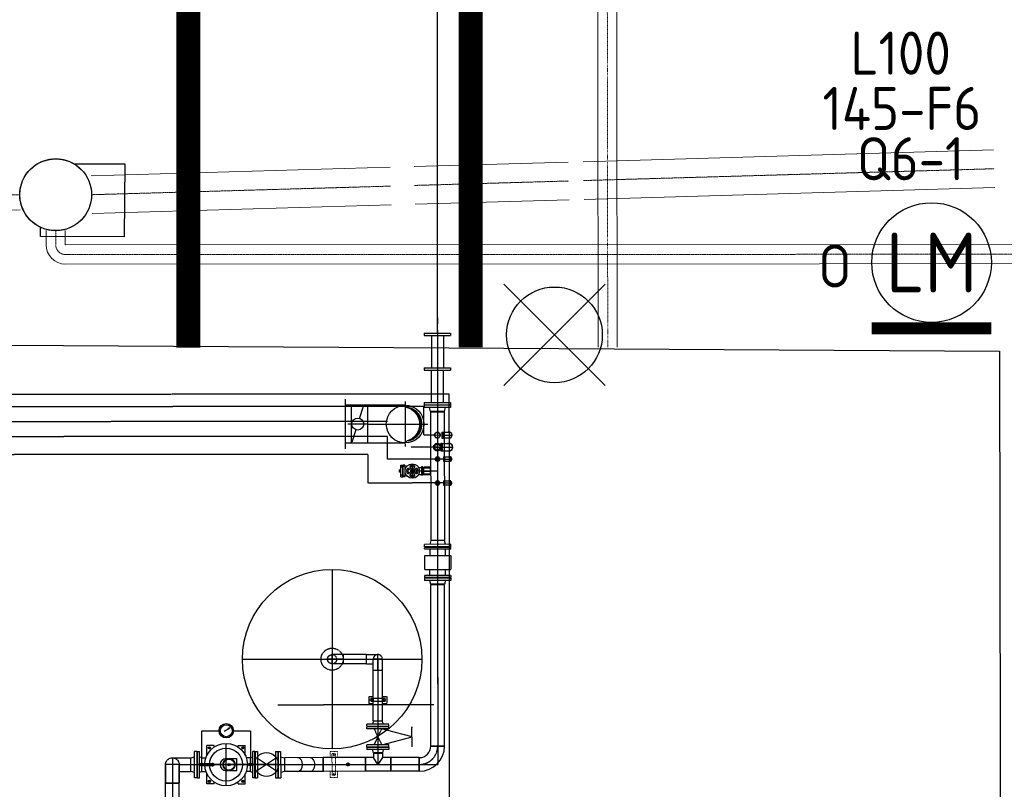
# Model space of a CAD drawing. Header units: metres. Extents: x -270273 to 328371, y -146885 to 591473.
# Tile 40 of 256: x -82815 to -74585, y -23056 to -16625. Entities that reach past the tile are written whole.
import ezdxf
from ezdxf.enums import TextEntityAlignment as Align
from ezdxf.lldxf.tags import DXFTag

# ---------------------------------------------------------------- set-up
doc = ezdxf.new("R2010")
doc.units = ezdxf.units.M
for name, pattern in [('AM_ISO08W050', [18, 12, -1.5, 3, -1.5]), ('CENTER', [2, 1.25, -0.25, 0.25, -0.25]), ('CENTER2', [1.125, 0.75, -0.125, 0.125, -0.125]), ('DASHED', [19.05, 12.7, -6.35]), ('HIDDEN', [0.375, 0.25, -0.125]), ('RI-AWZI_SLIBLEIDING', [11, 5, -3, 0, -3]), ('RI-AWZI_TERREINRIOLERING', [19.8, 6, -1.8, 2.4, -1.8, 1.8, -1.8, 2.4, -1.8])]:
    doc.linetypes.add(name, pattern=pattern)
doc.layers.get('0').update_dxf_attribs({"color": 151})
for name, color, linetype in [('0b', 6, 'Continuous'), ('0H', 6, 'CENTER'), ('0Hid', 6, 'HIDDEN'), ('0Hu1', 6, 'Continuous'), ('0Hu2', 6, 'Continuous'), ('0t', 6, 'Continuous'), ('11', 6, 'CENTER'), ('B-ME-IE-VERLICHTING-G', 253, 'Continuous'), ('B-ME-RI-PUT-G', 253, 'Continuous'), ('B-XX-OG-BEBOUWING-G', 1, 'Continuous'), ('B-XX-RI-AWZI_BEDRIJFSWATER-G_HDSR', 150, 'HDSR_Bedrijfswater'), ('WL5771--_T_KANAAL-H', 6, 'Continuous'), ('WL5772--_R_KANAAL-C', 6, 'Continuous'), ('WL5772--_R_KANAAL-H', 6, 'Continuous'), ('WL5773--_HARTLIJN', 6, 'CENTER2'), ('ZU_B_A_EB00---hSTAAL~-_-----', 1, 'Continuous')]:
    doc.layers.add(name, color=color, linetype=linetype)
for name, color, linetype, lineweight in [('AM_7', 6, 'AM_ISO08W050', 25), ('B-XX-RI-AWZI_SLIBLEIDING-G', 40, 'RI-AWZI_SLIBLEIDING', 18), ('B-XX-RI-AWZI_TERREINRIOLERING-G', 211, 'RI-AWZI_TERREINRIOLERING', 18)]:
    doc.layers.add(name, color=color, linetype=linetype, lineweight=lineweight)
doc.layers.add('B-XX-KL-ELEKTRA-G_HDSR', color=190, linetype='HDSR_Elektra', transparency=0.5)
doc.styles.add('BURO-018', font='Isocp.shx', dxfattribs={"height": 360})
doc.styles.add('BURO-025', font='Isocp.shx', dxfattribs={"height": 500})
doc.styles.add('NORATT', font='isocp.shx')
doc.styles.get("Standard").update_dxf_attribs({"font": 'iv-font.shx'})
tags = doc.linetypes.add('HDSR_Bedrijfswater', pattern='A,25,-2,["BW",Standard,S=1.5,R=0,X=0,Y=-0.75],-5', length=32).pattern_tags.tags
tags[6] = DXFTag(74, 10)
tags = doc.linetypes.add('HDSR_Elektra', pattern='A,25,-2,["E",Standard,S=1.5,R=0,X=0,Y=-0.75],-4', length=31).pattern_tags.tags
tags[6] = DXFTag(74, 10)

# ---------------------------------------------------------------- blocks, each defined once
blk = doc.blocks.new('sok-DN15ba')
at = {"color": 0, "linetype": 'ByBlock'}
for p, q in [((12.5, 0), (-12.5, 0)), ((0, -12.5), (0, 12.5))]:
    blk.add_line(p, q, dxfattribs=at)
for radius in [12.5, 7.5]:
    blk.add_circle((0, 0), radius)
blk.add_arc((0, 0), 8.5, 180, 90)
blk = doc.blocks.new('B100ba')
for p, q in [((0, 57.1), (-152.5, 57.1)), ((-152.5, -57.2), (-152.5, 57.1)), ((0, -57.2), (-152.5, -57.2))]:
    blk.add_line(p, q)
at = {"color": 0, "linetype": 'ByBlock'}
for p, q in [((57.1, 0), (-152.5, 0)), ((0, 57.1), (0, -57.2))]:
    blk.add_line(p, q, dxfattribs=at)
blk.add_arc((0, 0), 57.2, 270, 90)
blk = doc.blocks.new('Vof100')
for p, q in [((-57.15, 0), (57.15, 0)), ((57.15, 0), (65.5, -32)), ((-110, -32), (110, -32)), ((-110, -52), (-110, -32)), ((-110, -52), (110, -52)), ((-65.5, -32), (-57.15, 0)), ((110, -52), (110, -32))]:
    blk.add_line(p, q)
blk = doc.blocks.new('A$C4A6D4BC0')
at = {"layer": '0Hu1'}
for p, q in [((-110, 0), (110, 0)), ((-110, 0), (-110, -17)), ((110, 0), (110, -17)), ((-160, -80), (-76.9, -80)), ((-160, -140), (-160, -80)), ((-110, -17), (110, -17)), ((-57.1, -37), (-65.5, -17)), ((-57.1, -37), (57.2, -37)), ((-57.1, -37), (-57.1, -72)), ((-6.5, -55), (-6.5, -125.5)), ((6.5, -55), (-6.5, -55)), ((6.5, -125.5), (6.5, -55)), ((57.2, -37), (65.5, -17)), ((57.2, -37), (57.2, -49)), ((57.2, -37), (57.2, -72)), ((76.9, -80), (160, -80)), ((160, -140), (160, -80)), ((-160, -140), (-146.7, -140)), ((-6.5, -125.5), (-13, -125.5)), ((-13, -125.5), (0, -141.8)), ((0, -141.8), (13, -125.5)), ((13, -125.5), (6.5, -125.5)), ((146.7, -140), (160, -140)), ((-50, -240), (-50, -259.2)), ((50, -240), (50, -259.2)), ((50, -240), (50, -240)), ((-50, -269.3), (-50, -328.5)), ((-50, -328.5), (50, -328.5)), ((50, -269.3), (50, -328.5)), ((-160, -340), (-146.7, -340)), ((-160, -340), (-160, -400)), ((-160, -400), (-76.9, -400)), ((-57.1, -443), (-57.1, -408)), ((57.2, -443), (57.2, -408)), ((76.9, -400), (160, -400)), ((146.7, -340), (160, -340)), ((160, -340), (160, -400)), ((-110, -463), (110, -463)), ((-110, -480), (-110, -463)), ((-110, -480), (110, -480)), ((-57.1, -443), (-65.5, -463)), ((-57.1, -443), (57.2, -443)), ((57.2, -443), (65.5, -463)), ((110, -480), (110, -463))]:
    blk.add_line(p, q, dxfattribs=at)
for centre, radius in [((0, -240), 177.5), ((-140, -100), 9), ((0, -240), 137.5), ((140, -100), 9), ((0, -264.2), 50.3), ((0, -264.2), 46.3), ((0, -264.2), 10), ((-140, -380), 9), ((140, -380), 9)]:
    blk.add_circle(centre, radius, dxfattribs=at)
blk.add_arc((0, -240), 50, 0, 180, dxfattribs=at)
at = {"layer": '11'}
for p, q in [((0, -480), (0, 0)), ((-149, -100), (-131, -100)), ((-140, -109), (-140, -91)), ((131, -100), (149, -100)), ((140, -109), (140, -91)), ((-177.5, -240), (177.5, -240)), ((-149, -380), (-131, -380)), ((-140, -389), (-140, -371)), ((131, -380), (149, -380)), ((140, -389), (140, -371))]:
    blk.add_line(p, q, dxfattribs=at)
blk = doc.blocks.new('LD100ba')
for p, q in [((0, -110), (0, 110)), ((20, 110), (0, 110)), ((20, -110), (20, 110)), ((170, -110), (170, 110)), ((190, 110), (170, 110)), ((190, -110), (190, 110)), ((20, -50), (170, 50)), ((20, 50), (170, -50)), ((20, -110), (0, -110)), ((190, -110), (170, -110))]:
    blk.add_line(p, q)
at = {"color": 0, "linetype": 'ByBlock'}
blk.add_line((0, 0), (190, 0), dxfattribs=at)
blk.add_circle((95, 0), 100)
blk = doc.blocks.new('B100')
for p, q in [((-57.2, 0), (57.2, 0)), ((152.5, -95.3), (152.5, -209.6))]:
    blk.add_line(p, q)
for radius in [209.7, 95.4]:
    blk.add_arc((152.5, 0), radius, 180, 269.99999)
at = {"color": 0, "linetype": 'ByBlock'}
blk.add_arc((152.5, 0), 152.5, 180, 269.99999, dxfattribs=at)
blk = doc.blocks.new('M100600')
for p, q in [((-150, 110), (-150, -110)), ((-131, 110), (-150, 110)), ((-131, 110), (-131, -110)), ((140.5, 110), (140.5, -110)), ((159.5, 110), (140.5, 110)), ((159.5, 110), (159.5, -110)), ((431, 110), (431, -110)), ((450, 110), (431, 110)), ((450, 110), (450, -110)), ((-131, 50), (140.5, 50)), ((431, 50), (159.5, 50)), ((-131, -50), (140.5, -50)), ((431, -50), (159.5, -50)), ((-131, -110), (-150, -110)), ((159.5, -110), (140.5, -110)), ((450, -110), (431, -110))]:
    blk.add_line(p, q)
blk = doc.blocks.new('Vlf150')
for p, q in [((-142.5, 0), (142.5, 0)), ((-142.5, -20), (-142.5, 0)), ((142.5, -20), (142.5, 0)), ((-142.5, -20), (142.5, -20))]:
    blk.add_line(p, q)
blk = doc.blocks.new('sok-DN25ba')
at = {"color": 0, "linetype": 'ByBlock'}
for p, q in [((19, 0), (-19, 0)), ((0, -19), (0, 19))]:
    blk.add_line(p, q, dxfattribs=at)
for radius in [19, 12.5]:
    blk.add_circle((0, 0), radius)
blk.add_arc((0, 0), 13.5, 180, 90)
blk = doc.blocks.new('sok-DN50va')
for p, q in [((-32.75, 0), (32.75, 0)), ((-32.75, 0), (-32.75, -56)), ((-32.75, -56), (32.75, -56)), ((32.75, 0), (32.75, -56))]:
    blk.add_line(p, q)
at = {"color": 0, "linetype": 'ByBlock'}
blk.add_line((0, -56), (0, 0), dxfattribs=at)
at = {"color": 0, "linetype": 'HIDDEN'}
for p, q in [((-26, 0), (-26, -56)), ((-25, 0), (-25, -56)), ((25, 0), (25, -56)), ((26, 0), (26, -56))]:
    blk.add_line(p, q, dxfattribs=at)
blk = doc.blocks.new('Afsluitdop_DN50')
for p, q in [((-49, -16.5), (-49, 0)), ((-49, 0), (49, 0)), ((-45.6, 0), (-45.6, 9.2)), ((-38, 9.2), (-45.6, 9.2)), ((-38, 5), (-40.5, 5)), ((-40.5, 5), (-40.5, 0)), ((-38, 9.2), (-38, 5)), ((38, 9.2), (45.6, 9.2)), ((38, 9.2), (38, 5)), ((38, 5), (40.5, 5)), ((40.5, 5), (40.5, 0)), ((45.6, 0), (45.6, 9.2)), ((49, -16.5), (49, 0)), ((-49, -16.5), (49, -16.5)), ((-10, -21.5), (10, -21.5)), ((-10, -21.5), (-10, -26.5)), ((-10, -26.5), (10, -26.5)), ((-5, -16.5), (-5, -21.5)), ((5, -16.5), (5, -21.5)), ((10, -21.5), (10, -26.5))]:
    blk.add_line(p, q)
blk = doc.blocks.new('A$C7C78758B')
at = {"layer": '0H'}
for p, q in [((0, -750), (0, 750)), ((-750, 0), (750, 0))]:
    blk.add_line(p, q, dxfattribs=at)
at = {"layer": '0Hid'}
for radius in [92.5, 38]:
    blk.add_circle((0, 0), radius, dxfattribs=at)
at = {"layer": '0Hu2'}
blk.add_circle((0, 0), 750, dxfattribs=at)
blk = doc.blocks.new('Vof65')
for p, q in [((-45, -27), (-38.05, 0)), ((-38.05, 0), (38.05, 0)), ((38.05, 0), (45, -27)), ((-92.5, -27), (92.5, -27)), ((-92.5, -45), (-92.5, -27)), ((-92.5, -45), (92.5, -45)), ((92.5, -45), (92.5, -27))]:
    blk.add_line(p, q)
blk = doc.blocks.new('B65ba')
for p, q in [((-95, 38), (0, 38)), ((-95, -38.1), (-95, 38)), ((-95, -38.1), (0, -38.1))]:
    blk.add_line(p, q)
at = {"color": 0, "linetype": 'ByBlock'}
for p, q in [((-95, 0), (38, 0)), ((0, -38.1), (0, 38))]:
    blk.add_line(p, q, dxfattribs=at)
blk.add_arc((0, 0), 38.1, 270, 90)
blk = doc.blocks.new('sok-DN40ba')
at = {"color": 0, "linetype": 'ByBlock'}
for p, q in [((-26.2, 0), (26.8, 0)), ((0, 26.5), (0, -26.5))]:
    blk.add_line(p, q, dxfattribs=at)
for radius in [26.5, 20]:
    blk.add_circle((0.3, 0), radius)
blk.add_arc((0.3, 0), 21, 180, 90)
blk = doc.blocks.new('knie90-DN25ba')
for p, q in [((-52.6, 18.2), (-52.6, -18.2)), ((-52.6, 18.2), (-43.2, 18.2)), ((-43.2, 18.2), (-43.2, -18.2)), ((-43.2, 16.9), (0, 16.9)), ((-52.6, -18.2), (-43.2, -18.2)), ((-43.2, -16.9), (0, -16.9))]:
    blk.add_line(p, q)
at = {"color": 0, "linetype": 'ByBlock'}
for p, q in [((-52.6, 0), (18.2, 0)), ((0, 18.2), (0, -18.2))]:
    blk.add_line(p, q, dxfattribs=at)
for radius, start, end in [(18.2, 247.80839, 112.19161), (16.9, 270, 90)]:
    blk.add_arc((0, 0), radius, start, end)
blk = doc.blocks.new('*X263')
at = {"color": 0}
for p, q in [((-0.36, 0.203), (-0.36, 0.273)), ((-0.35, 0.215), (-0.35, 0.286)), ((-0.34, 0.226), (-0.34, 0.298)), ((-0.33, 0.237), (-0.33, 0.309)), ((-0.32, 0.247), (-0.32, 0.319)), ((-0.31, 0.256), (-0.31, 0.329)), ((-0.3, 0.265), (-0.3, 0.338)), ((-0.29, 0.273), (-0.29, 0.347)), ((-0.28, 0.281), (-0.28, 0.355)), ((-0.27, 0.289), (-0.27, 0.363)), ((-0.26, 0.296), (-0.26, 0.37)), ((-0.25, 0.302), (-0.25, 0.377)), ((-0.24, 0.309), (-0.24, 0.383)), ((-0.23, 0.315), (-0.23, 0.389)), ((-0.22, 0.32), (-0.22, 0.395)), ((-0.21, 0.326), (-0.21, 0.4)), ((-0.2, 0.331), (-0.2, 0.405)), ((-0.19, 0.335), (-0.19, 0.41)), ((-0.18, 0.34), (-0.18, 0.415)), ((-0.17, 0.344), (-0.17, 0.419)), ((-0.16, 0.348), (-0.16, 0.423)), ((-0.15, 0.351), (-0.15, 0.426)), ((-0.14, 0.355), (-0.14, 0.43)), ((-0.13, 0.358), (-0.13, 0.433)), ((-0.12, 0.36), (-0.12, 0.436)), ((-0.11, 0.363), (-0.11, 0.439)), ((-0.1, 0.365), (-0.1, 0.441)), ((-0.09, 0.367), (-0.09, 0.443)), ((-0.08, 0.369), (-0.08, 0.445)), ((-0.07, 0.371), (-0.07, 0.447)), ((-0.06, 0.372), (-0.06, 0.448)), ((-0.05, 0.374), (-0.05, 0.449)), ((-0.04, 0.375), (-0.04, 0.45)), ((-0.03, 0.375), (-0.03, 0.451)), ((-0.02, 0.376), (-0.02, 0.452)), ((-0.01, 0.376), (-0.01, 0.452)), ((0, 0.376), (0, 0.452)), ((0.01, 0.376), (0.01, 0.452)), ((0.02, 0.376), (0.02, 0.452)), ((0.03, 0.375), (0.03, 0.451)), ((0.04, 0.375), (0.04, 0.45)), ((0.05, 0.374), (0.05, 0.449)), ((0.06, 0.372), (0.06, 0.448)), ((0.07, 0.371), (0.07, 0.447)), ((0.08, 0.369), (0.08, 0.445)), ((0.09, 0.367), (0.09, 0.443)), ((0.1, 0.365), (0.1, 0.441)), ((0.11, 0.363), (0.11, 0.439)), ((0.12, 0.36), (0.12, 0.436)), ((0.13, 0.358), (0.13, 0.433)), ((0.14, 0.355), (0.14, 0.43)), ((0.15, 0.351), (0.15, 0.426)), ((0.16, 0.348), (0.16, 0.423)), ((0.17, 0.344), (0.17, 0.419)), ((0.18, 0.34), (0.18, 0.415)), ((0.19, 0.335), (0.19, 0.41)), ((0.2, 0.331), (0.2, 0.405)), ((0.21, 0.326), (0.21, 0.4)), ((0.22, 0.32), (0.22, 0.395)), ((0.23, 0.315), (0.23, 0.389)), ((0.24, 0.309), (0.24, 0.383)), ((0.25, 0.302), (0.25, 0.377)), ((0.26, 0.296), (0.26, 0.37)), ((0.27, 0.289), (0.27, 0.363)), ((0.28, 0.281), (0.28, 0.355)), ((0.29, 0.273), (0.29, 0.347)), ((0.3, 0.265), (0.3, 0.338)), ((0.31, 0.256), (0.31, 0.329)), ((0.32, 0.247), (0.32, 0.319)), ((0.33, 0.237), (0.33, 0.309)), ((0.34, 0.226), (0.34, 0.298)), ((0.35, 0.215), (0.35, 0.286)), ((0.36, 0.203), (0.36, 0.273)), ((-0.45, 0.011), (-0.45, 0.044)), ((-0.44, 0.05), (-0.44, 0.104)), ((-0.43, 0.079), (-0.43, 0.14)), ((-0.42, 0.104), (-0.42, 0.167)), ((-0.41, 0.125), (-0.41, 0.191)), ((-0.4, 0.143), (-0.4, 0.211)), ((-0.39, 0.16), (-0.39, 0.229)), ((-0.38, 0.175), (-0.38, 0.245)), ((-0.37, 0.189), (-0.37, 0.26)), ((0.37, 0.189), (0.37, 0.26)), ((0.38, 0.175), (0.38, 0.245)), ((0.39, 0.16), (0.39, 0.229)), ((0.4, 0.143), (0.4, 0.211)), ((0.41, 0.125), (0.41, 0.191)), ((0.42, 0.104), (0.42, 0.167)), ((0.43, 0.079), (0.43, 0.14)), ((0.44, 0.05), (0.44, 0.104)), ((0.45, 0.011), (0.45, 0.044))]:
    blk.add_line(p, q, dxfattribs=at)
blk = doc.blocks.new('karods')
blk.add_circle((0, 0), 0.5)
at = {"layer": 'WL5773--_HARTLIJN'}
for p, q in [((0, -0.6), (0, 0.6)), ((-0.6, 0), (0.6, 0))]:
    blk.add_line(p, q, dxfattribs=at)
at = {"layer": 'WL5771--_T_KANAAL-H', "color": 1}
blk.add_blockref('*X263', (0, 0), dxfattribs=at)
blk = doc.blocks.new('OBO31500090SH')
blk.add_lwpolyline([(-157.5, 0), (-157.5, -315), (157.5, -315), (157.5, 0)])
at = {"layer": 'WL5773--_HARTLIJN'}
for p, q in [((0, -315), (0, 157.5)), ((-157.5, 0), (157.5, 0))]:
    blk.add_line(p, q, dxfattribs=at)
at = {"xscale": 315, "yscale": 315, "zscale": 315}
blk.add_blockref('karods', (0, 0), dxfattribs=at)
blk = doc.blocks.new('karo')
for p, q in [((1, 0.5), (0, 0.5)), ((0, -0.5), (1, -0.5))]:
    blk.add_line(p, q)
at = {"layer": 'WL5773--_HARTLIJN'}
blk.add_line((0, 0), (1, 0), dxfattribs=at)
blk = doc.blocks.new('orn_a_k315-315-50')
for points in [[(-207.5, 50), (207.5, 50)], [(-157.5, 50), (-157.5, 0), (157.5, 0), (157.5, 50)]]:
    blk.add_lwpolyline(points)
at = {"color": 2, "style": 'NORATT'}
for tag, p, flags in [('ROS_TYPE', (239.2, 134.2), 8), ('ROS_M3H', (239.2, 124.2), 8), ('ROS_M3H_G', (239.2, 114.2), 8), ('ROS_ZIJDE', (239.2, 104.2), 9), ('ROS_STAT', (239.2, 94.2), 9)]:
    blk.add_attdef(tag, p, '', height=6.25, dxfattribs=dict(at, flags=flags))
blk = doc.blocks.new('ORK31500000')
at = {"layer": 'WL5772--_R_KANAAL-H'}
for p, q in [((48.3, 12.9), (152.1, 40.8)), ((-48.3, -12.9), (-152.1, -40.8))]:
    blk.add_line(p, q, dxfattribs=at)
blk.add_circle((0, 0), 50, dxfattribs=at)
blk = doc.blocks.new('A$C1C6364B6')
at = {"layer": 'WL5772--_R_KANAAL-C', "rotation": 57.19128459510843}
blk.add_blockref('ORK31500000', (816.5, 310), dxfattribs=at)
at = {"layer": 'ZU_B_A_EB00---hSTAAL~-_-----'}
for name, p, rotation in [('OBO31500090SH', (420, 310), 90), ('orn_a_k315-315-50', (868, 310), 270)]:
    blk.add_blockref(name, p, dxfattribs=dict(at, rotation=rotation))
at = {"layer": 'ZU_B_A_EB00---hSTAAL~-_-----', "xscale": 163.0211543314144, "yscale": 315, "zscale": 315}
blk.add_blockref('karo', (735, 310), dxfattribs=at)
blk = doc.blocks.new('sok-DN50ba')
at = {"color": 0, "linetype": 'ByBlock'}
for p, q in [((-32.75, 0), (32.75, 0)), ((0, -32.75), (0, 32.75))]:
    blk.add_line(p, q, dxfattribs=at)
for radius in [32.75, 25]:
    blk.add_circle((0, 0), radius)
blk.add_arc((0, 0), 26, 180, 90)
blk = doc.blocks.new('knie90-DN40ba')
for p, q in [((-59.2, 25.5), (-59.2, -25.5)), ((-59.2, 25.5), (-48.6, 25.5)), ((-48.6, 25.5), (-48.6, -25.5)), ((-48.6, 24.1), (0, 24.1)), ((-59.2, -25.5), (-48.6, -25.5)), ((-48.6, -24.1), (0, -24.1))]:
    blk.add_line(p, q)
at = {"color": 0, "linetype": 'ByBlock'}
for p, q in [((-59.2, 0), (25.5, 0)), ((0, 25.3), (0, -25.6))]:
    blk.add_line(p, q, dxfattribs=at)
for radius, start, end in [(25.5, 250.54573, 107.47926), (24.2, 270, 90)]:
    blk.add_arc((0, -0.1), radius, start, end)
blk = doc.blocks.new('knie90-DN50ba')
for p, q in [((-68.7, 31.7), (-68.7, -31.7)), ((-68.7, 31.7), (-56.5, 31.7)), ((-56.5, 31.7), (-56.5, -31.7)), ((-56.5, 30.1), (0, 30.1)), ((-68.7, -31.7), (-56.5, -31.7)), ((-56.5, -30.1), (0, -30.1))]:
    blk.add_line(p, q)
at = {"color": 0, "linetype": 'ByBlock'}
for p, q in [((-68.7, 0), (31.7, 0)), ((0, 31.5), (0, -31.8))]:
    blk.add_line(p, q, dxfattribs=at)
for radius, start, end in [(31.7, 251.33281, 107.02842), (30.2, 270, 90)]:
    blk.add_arc((0, -0.1), radius, start, end)
blk = doc.blocks.new('slibverwerkingsgebouw')
at = {"color": 0, "linetype": 'ByBlock'}
for p, q in [((15929.5, 3599.2), (15929.5, 3713.5)), ((17284.1, 3737.3), (17273.1, 3737.3)), ((17278.6, 3731.8), (17278.6, 3742.8)), ((17284.2, 3577.3), (17273.2, 3577.3)), ((17278.7, 3571.8), (17278.7, 3582.8))]:
    blk.add_line(p, q, dxfattribs=at)
for p, q in [((17248.6, 3714.4), (17248.6, 3764.8)), ((17308.6, 3764.8), (17248.6, 3764.8)), ((17263.7, 3571.6), (17263.6, 3742.9)), ((17293.6, 3718.6), (17263.6, 3718.6)), ((17293.7, 3571.6), (17293.6, 3743)), ((17308.6, 3714.5), (17308.6, 3764.8)), ((17248.7, 3549.8), (17248.7, 3600.1)), ((17308.7, 3549.8), (17248.7, 3549.8)), ((17293.7, 3596), (17263.7, 3596)), ((17308.7, 3549.8), (17308.7, 3600.2))]:
    blk.add_line(p, q)
for centre in [(17278.6, 3737.3), (17278.7, 3577.3)]:
    blk.add_circle(centre, 5.5)
for centre, start, end in [((17278.6, 3731.3), 37.90271, 142.17542), ((17278.7, 3583.3), 217.90271, 322.17542)]:
    blk.add_arc(centre, 19, start, end)
at = {"layer": '0H'}
for p, q in [((18145, 7287.4), (18147.5, 3657.9)), ((18145.1, 7262.4), (18147.1, 4312.4)), ((18032.1, 6649.3), (10435.2, 6644.1)), ((18032.3, 6409.3), (18032.1, 6649.3)), ((17726.8, 6524.2), (10560.3, 6519.3)), ((17726.9, 6399.2), (10685.4, 6394.4)), ((17727, 6209.1), (17726.9, 6399.2)), ((18126.6, 6409.4), (18032.3, 6409.3)), ((18145.7, 6309.4), (17925.2, 6309.3)), ((17566.6, 6249), (10835.5, 6244.5)), ((17566.7, 6009), (17566.6, 6249)), ((18195.5, 6209.5), (17727, 6209.1)), ((18145.8, 6109.4), (17925.3, 6109.3)), ((18195.6, 6009.9), (17566.7, 6009)), ((17646.9, 4539.7), (17647.5, 3657.5)), ((16811.2, 4157), (18114.3, 4157.9)), ((16175.3, 3939.5), (16319.6, 3939.6)), ((16175.5, 3669), (16175.3, 3939.5)), ((16439.6, 3939.6), (16581.3, 3939.7)), ((16581.3, 3939.7), (16581.5, 3656.8)), ((17540.5, 3714.6), (17540.5, 3600.3)), ((17542.5, 3714.6), (17542.5, 3600.3)), ((17609.4, 3752.5), (17685.5, 3752.6)), ((17609.4, 3752.5), (17609.4, 3714.7)), ((17685.5, 3752.6), (17685.5, 3714.7)), ((17752.5, 3714.8), (17752.5, 3600.5)), ((17754.5, 3714.8), (17754.5, 3600.5)), ((15929.5, 3656.4), (15930.4, 2346.4)), ((15986.7, 3656.4), (18147.5, 3657.9)), ((17410, 3657.4), (17385, 3657.4))]:
    blk.add_line(p, q, dxfattribs=at)
at = {"layer": '0Hid'}
for p, q in [((18081.3, 5455.4), (18081.4, 5404.8)), ((18211.2, 5455.5), (18211.3, 5404.9)), ((18036.3, 5404.8), (18256.3, 5404.9)), ((18036.3, 5404.8), (18036.4, 5286.8)), ((18256.3, 5404.9), (18256.4, 5287)), ((18036.4, 5286.8), (18256.4, 5287)), ((18081.5, 5236.3), (18081.4, 5286.8)), ((18211.4, 5236.4), (18211.4, 5286.9)), ((17551.9, 4575.5), (17359.7, 4575.3)), ((17551.9, 4575.5), (17646.9, 4575.5)), ((17551.9, 4499.4), (17551.9, 4575.5)), ((17551.9, 4499.4), (17359.8, 4499.2)), ((17551.9, 4499.4), (17608.9, 4499.4)), ((17609.2, 4022.5), (17608.9, 4444.7)), ((17685.3, 4022.6), (17685, 4444.7)), ((17572.1, 4226.6), (17609.1, 4226.7)), ((17572.1, 4226.6), (17572.2, 4166.6)), ((17705.9, 4209.2), (17588.3, 4209.1)), ((17594.6, 4200.9), (17594.6, 4192.4)), ((17606.6, 4209.2), (17606.6, 4184.2)), ((17685.2, 4226.7), (17722.1, 4226.7)), ((17687.7, 4209.2), (17687.7, 4184.2)), ((17699.6, 4201), (17699.6, 4192.5)), ((17722.1, 4226.7), (17722.2, 4166.7)), ((17572.2, 4166.6), (17609.1, 4166.7)), ((17706, 4184.2), (17588.3, 4184.1)), ((17598.9, 4196.7), (17590.4, 4196.6)), ((17685.2, 4166.7), (17722.2, 4166.7)), ((17695.4, 4196.7), (17703.9, 4196.7)), ((17739.8, 3972.6), (17554.8, 3972.5)), ((17554.8, 3954.5), (17554.8, 3972.5)), ((17739.8, 3954.6), (17554.8, 3954.5)), ((17609.2, 4022.5), (17685.3, 4022.6)), ((17614.8, 3954.5), (17644.5, 3893.5)), ((17652, 3897.1), (17679.8, 3954.6)), ((17720.5, 3943.8), (17679.8, 3954.6)), ((17739.8, 3954.6), (17739.8, 3972.6))]:
    blk.add_line(p, q, dxfattribs=at)
for centre in [(17594.6, 4196.7), (17699.6, 4196.7)]:
    blk.add_circle(centre, 4.25, dxfattribs=at)
for centre, start, end in [((17602.6, 4196.7), 138.89955, 221.17857), ((17691.6, 4196.7), 318.89955, 41.17857)]:
    blk.add_arc(centre, 19, start, end, dxfattribs=at)
at = {"layer": '0Hu1'}
for p, q in [((18144.9, 7447.5), (18145, 7339.6)), ((18088.4, 6605.3), (18202.7, 6605.4)), ((18088.4, 6605.3), (18089.1, 5530.9)), ((18202.7, 6605.4), (18203.4, 5530.9)), ((17847.7, 6139.4), (17847.7, 6147.2)), ((17852.7, 6147.2), (17847.7, 6147.2)), ((17857.7, 6139.4), (17847.7, 6139.4)), ((17852.7, 6142.2), (17852.7, 6147.2)), ((17857.7, 6142.2), (17852.7, 6142.2)), ((17857.7, 6060.2), (17857.7, 6158.2)), ((17873.7, 6158.2), (17857.7, 6158.2)), ((17873.7, 6158.2), (17873.7, 6060.2)), ((17883.3, 6139.4), (17873.7, 6139.4)), ((17921.9, 6114.1), (17908.9, 6127.1)), ((17921.9, 6104.5), (17908.9, 6091.5)), ((17930.4, 6122.6), (17917.4, 6135.6)), ((17930.4, 6096), (17917.4, 6083)), ((17935.1, 6169.3), (17935.2, 6049.3)), ((17940, 6122.6), (17953, 6135.6)), ((17940, 6096), (17953, 6083)), ((17948.5, 6114.1), (17961.5, 6127.1)), ((17948.5, 6104.5), (17961.5, 6091.5)), ((17987, 6139.5), (18012.7, 6139.5)), ((18012.7, 6144.5), (18012.7, 6074.2)), ((18022.7, 6144.5), (18012.7, 6144.5)), ((18022.7, 6144.5), (18022.7, 6074.2)), ((18022.7, 6139.5), (18032.7, 6139.5)), ((17847.7, 6079.1), (17847.7, 6071.2)), ((17857.7, 6079.1), (17847.7, 6079.1)), ((17852.7, 6071.2), (17847.7, 6071.2)), ((17852.7, 6076.2), (17852.7, 6071.2)), ((17857.7, 6076.2), (17852.7, 6076.2)), ((17873.7, 6060.2), (17857.7, 6060.2)), ((17883.3, 6079.1), (17873.7, 6079.1)), ((17987.1, 6079.2), (18012.7, 6079.2)), ((18022.7, 6074.2), (18012.7, 6074.2)), ((18022.7, 6079.2), (18032.7, 6079.2)), ((18089.1, 5530.9), (18203.4, 5530.9)), ((18089.3, 5160.8), (18203.6, 5160.9)), ((18090.3, 3812.3), (18089.3, 5160.8)), ((18204.6, 3812.4), (18203.6, 5160.9)), ((16362.9, 3936.4), (16409.4, 3964.2)), ((16409.4, 3964.2), (16393.6, 3959.4)), ((16393.6, 3959.4), (16395.7, 3956)), ((16397.8, 3952.5), (16395.7, 3956)), ((16409.4, 3964.2), (16397.8, 3952.5)), ((17937.3, 3967.4), (17927.3, 3967.4)), ((17932.4, 3807.7), (17932.3, 3967.4)), ((17614.9, 3820.5), (17652, 3897.1)), ((17644.5, 3893.5), (17679.9, 3820.6)), ((17679.9, 3820.6), (17932.4, 3887.6)), ((17932.4, 3887.6), (17720.5, 3943.8)), ((17739.9, 3820.6), (17554.9, 3820.5)), ((17554.9, 3802.5), (17554.9, 3820.5)), ((17739.9, 3802.6), (17554.9, 3802.5)), ((17739.9, 3802.6), (17739.9, 3820.6)), ((17937.4, 3807.7), (17927.4, 3807.7)), ((18090.3, 3812.3), (18204.6, 3812.4)), ((15929.5, 3713.5), (16081.5, 3713.6)), ((16081.5, 3713.6), (16081.5, 3599.3)), ((17189.6, 3714.4), (16868.5, 3714.2)), ((16868.5, 3599.9), (16868.5, 3714.2)), ((17189.6, 3600.1), (17189.6, 3714.4)), ((17540.5, 3714.6), (17191.6, 3714.4)), ((17191.6, 3600.1), (17191.6, 3714.4)), ((17609.4, 3714.7), (17542.5, 3714.6)), ((17647.5, 3657.5), (17609.4, 3714.7)), ((17685.5, 3714.7), (17647.5, 3657.5)), ((17752.5, 3714.8), (17685.5, 3714.7)), ((17993, 3714.9), (17754.5, 3714.8)), ((17993, 3600.6), (17993, 3714.9)), ((15872.7, 3163.3), (15872.4, 3656.3)), ((15987, 3163.4), (15986.7, 3656.4)), ((15986.7, 3599.3), (16081.5, 3599.3)), ((17189.6, 3600.1), (16868.5, 3599.9)), ((17540.5, 3600.3), (17191.6, 3600.1)), ((17752.5, 3600.5), (17542.5, 3600.3)), ((17993, 3600.6), (17754.5, 3600.5)), ((15872.5, 3501.8), (15986.8, 3501.9))]:
    blk.add_line(p, q, dxfattribs=at)
for centre, radius in [((17935.2, 6109.3), 60), ((17935.2, 6109.3), 12.4), ((16379.6, 3939.6), 60), ((16379.6, 3939.6), 50)]:
    blk.add_circle(centre, radius, dxfattribs=at)
for centre, radius, start, end in [((17935.2, 6109.3), 48, 165.03906, 195.03906), ((17900.4, 6118.6), 12, 45.03906, 165.03906), ((17900.4, 6099.9), 12, 195.03906, 315.03906), ((17935.2, 6109.3), 35.8, 145.80258, 214.27555), ((17925.8, 6144), 12, 105.03906, 225.03906), ((17935.2, 6109.3), 35.8, 55.80258, 124.27555), ((17919.3, 6111.5), 3.6, 351.89811, 45.03906), ((17919.3, 6107), 3.6, 315.03906, 8.18001), ((17935.2, 6109.3), 48, 75.03906, 105.03906), ((17937.4, 6125.1), 3.6, 261.89812, 315.03906), ((17937.5, 6093.4), 3.6, 45.03906, 98.18001), ((17951, 6111.6), 3.6, 135.03906, 188.18001), ((17951, 6107), 3.6, 171.89811, 225.03906), ((17944.5, 6144.1), 12, 315.03906, 75.03906), ((17970, 6118.6), 12, 15.03906, 135.03906), ((17970, 6100), 12, 225.03906, 345.03906), ((17935.2, 6109.3), 35.8, 325.80258, 34.27555), ((17935.2, 6109.3), 48, 345.03906, 15.03906), ((17925.9, 6074.5), 12, 135.03906, 255.03906), ((17935.2, 6109.3), 35.8, 235.80258, 304.27555), ((17935.2, 6109.3), 48, 255.03906, 285.03906), ((17944.5, 6074.5), 12, 285.03906, 45.03906)]:
    blk.add_arc(centre, radius, start, end, dxfattribs=at)
for centre in [(16976.3, 3657.1), (17081.3, 3657.1)]:
    blk.add_ellipse(centre, major_axis=(0, 57.1), ratio=0.707107, start_param=3.141593, end_param=6.283185, dxfattribs=at)
at = {"layer": 'AM_7'}
for p, q in [((3478.3, 6745.2), (18242, 6755.3)), ((18242, 6755.3), (18245.8, 1278.7))]:
    blk.add_line(p, q, dxfattribs=at)
at = {"color": 1, "linetype": 'CENTER', "rotation": 180.0390652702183}
blk.add_blockref('sok-DN40ba', (18145.6, 6409.4), dxfattribs=at)
at = {"layer": '0b', "rotation": 90.03906185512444}
blk.add_blockref('A$C4A6D4BC0', (16138.5, 3656.5), dxfattribs=at)
at = {"layer": '0H', "xscale": -1, "rotation": 270.0390618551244}
for name, p in [('sok-DN50va', (18088.7, 6109.4)), ('B100ba', (15929.5, 3656.4))]:
    blk.add_blockref(name, p, dxfattribs=at)
at = {"layer": '0H', "rotation": 90.03906185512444}
blk.add_blockref('sok-DN15ba', (17397.5, 3657.4), dxfattribs=at)
at = {"layer": '0Hid', "color": 1, "linetype": 'CENTER', "rotation": 0.03906527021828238}
for p in [(18248.1, 6209.9), (18248.2, 6009.9)]:
    blk.add_blockref('knie90-DN25ba', p, dxfattribs=at)
at = {"layer": '0Hid', "yscale": 0.7719298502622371}
for p, xscale, zscale, rotation in [((18146.3, 5470.9), -0.7719298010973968, 0.7719298, 0.03906259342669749), ((18146.4, 5220.9), 0.7719298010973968, 0.7719298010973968, 180.0390625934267)]:
    blk.add_blockref('Vlf150', p, dxfattribs=dict(at, xscale=xscale, zscale=zscale, rotation=rotation))
at = {"layer": '0Hid'}
for name, p, rotation in [('A$C7C78758B', (17264.8, 4537.2), 270.0390618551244), ('B65ba', (17646.9, 4537.5), 90.03906185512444)]:
    blk.add_blockref(name, p, dxfattribs=dict(at, rotation=rotation))
at = {"layer": '0Hid', "xscale": -1, "rotation": 0.03906527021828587}
for name, p in [('B65ba', (17264.8, 4537.2)), ('Vof65', (17647.3, 4020.5))]:
    blk.add_blockref(name, p, dxfattribs=at)
at = {"layer": '0Hu1'}
for name, p, rotation in [('M100600', (18145.4, 6812.4), 90.03906185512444), ('sok-DN15ba', (16175.5, 3656.5), 180.0390652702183), ('sok-DN15ba', (16581.5, 3656.8), 180.0390652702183)]:
    blk.add_blockref(name, p, dxfattribs=dict(at, rotation=rotation))
at = {"layer": '0Hu1', "color": 1, "linetype": 'CENTER'}
for name, p, rotation in [('Vof100', (18145.5, 6607.4), 180.0390652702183), ('sok-DN25ba', (18145.8, 6209.4), 180.0390652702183), ('sok-DN25ba', (18145.9, 6009.8), 180.0390652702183), ('Vof100', (18146.5, 5162.9), 180.0390652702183), ('Vof65', (17647.4, 3754.5), 180.0390652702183), ('B100', (17995, 3657.8), 90.03906185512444), ('Vof100', (16083.5, 3656.5), 90.03906185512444), ('LD100ba', (16811.5, 3657), 180.0390652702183), ('Vof100', (16866.5, 3657), 270.0390618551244)]:
    blk.add_blockref(name, p, dxfattribs=dict(at, rotation=rotation))
at = {"layer": '0Hu1', "xscale": -1, "rotation": 270.0390618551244}
blk.add_blockref('Afsluitdop_DN50', (17856.2, 6109.2), dxfattribs=at)
at = {"layer": '0Hu1', "color": 1, "linetype": 'CENTER', "xscale": -1, "rotation": 0.03906527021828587}
blk.add_blockref('Vof100', (18146.2, 5528.9), dxfattribs=at)
at = {"layer": '0t', "color": 1, "linetype": 'CENTER', "rotation": 0.03906527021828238}
for name, p in [('knie90-DN40ba', (18242.3, 6410)), ('sok-DN50ba', (18145.7, 6309.4)), ('knie90-DN50ba', (18242.3, 6309.5))]:
    blk.add_blockref(name, p, dxfattribs=at)
at = {"layer": 'ZU_B_A_EB00---hSTAAL~-_-----', "rotation": 180.0390652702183}
blk.add_blockref('A$C1C6364B6', (18295.4, 6812.5), dxfattribs=at)
blk = doc.blocks.new('E00172')
at = {"color": 0, "linetype": 'Continuous', "const_width": 0.5}
blk.add_lwpolyline([(-2.5, 0.75), (2.5, 0.75)], dxfattribs=at)
at = {"color": 0, "linetype": 'Continuous'}
blk.add_circle((0, 3.5), 2.5, dxfattribs=at)
at = {"color": 0, "linetype": 'Continuous', "style": 'BURO-018'}
for tag, p in [('E_GKAST', (0, 11.5)), ('E_GROEP', (0, 8.5)), ('E_SGROEP', (4.5, 8.5)), ('E_ARMCODE', (0, 3.5)), ('E_SLET', (4.5, 2.5))]:
    blk.add_attdef(tag, text='', height=1.8, dxfattribs=at).set_placement(p, align=Align.MIDDLE)

msp = doc.modelspace()

# ---------------------------------------------------------------- linework, layer by layer
at = {"layer": 'B-ME-IE-VERLICHTING-G'}
msp.add_lwpolyline([(-77920.7281, -18834.2926), (-78769.0661, -19682.196), (-78344.8971, -19258.2443), (-78768.8488, -18834.0753), (-77920.9454, -19682.4133)], dxfattribs=at)
msp.add_circle((-78344.8971, -19258.2443), 399.808, dxfattribs=at)
at = {"layer": 'B-ME-RI-PUT-G', "flags": 128}
msp.add_lwpolyline([(-82814.2842, -18087.346, -0.578536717), (-82363.417, -17827.9762), (-81937.3674, -17830.2286), (-81940.5839, -18438.8439), (-82640.5743, -18435.1433), (-82640.1749, -18359.589, -0.292306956)], format="xyb", close=True, dxfattribs=at)
at = {"layer": 'B-ME-RI-PUT-G'}
msp.add_circle((-82514.2843, -18087.2812), 300, dxfattribs=at)
at = {"layer": 'B-XX-KL-ELEKTRA-G_HDSR', "linetype": 'DASHED', "const_width": 200}
for points in [[(-81405.4705, -19363.9977), (-81406.2212, -15884.2348)], [(-79046.1932, -15883.7247), (-79046.3819, -19363.0696), (-79046.3819, -19363.0696)]]:
    msp.add_lwpolyline(points, dxfattribs=at)
at = {"layer": 'B-XX-OG-BEBOUWING-G'}
msp.add_lwpolyline([(-97307.5265, -26650.6998), (-97448.7638, -33775.7666), (-118046.5876, -33672.4893), (-118083.7909, -18986.4376), (-97507.8732, -18910.3546), (-97425.6974, -19284.1823), (-93499.044, -19280.7964), (-74625.0142, -19393.4205), (-74605.8495, -31181.6193), (-76293.7714, -31186.5849), (-76299.4596, -30991.1939), (-81635.4268, -30974.4943), (-81638.9079, -26593.9896), (-94643.5273, -26641.4354)], close=True, dxfattribs=at)
at = {"layer": 'B-XX-RI-AWZI_BEDRIJFSWATER-G_HDSR'}
msp.add_lwpolyline([(-79324.001, -19235.8248), (-79325.409, -12721.8796), (-19396.7789, -12708.9263), (-19396.8101, -12564.4604)], dxfattribs=at)
at = {"layer": 'B-XX-RI-AWZI_SLIBLEIDING-G', "linetype": 'Continuous'}
for points in [[(-77819.6193, -19361.6624), (-77825.1795, -14967.3068, -0.414213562), (-77345.7872, -14486.6998), (-28354.8104, -14424.7112, 0.413934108), (-27715.6202, -13784.5126), (-27735.0759, 48754.533, 0.198912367), (-27922.6683, 49207.023), (-38241.0452, 59518.9819, 0.198362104), (-38692.2967, 59706.2917), (-59293.7615, 59743.5063, 0.123321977), (-59595.5553, 59668.5003), (-84537.0282, 46396.9263)], [(-77979.6192, -19361.8648), (-77985.1794, -14967.5093, -0.414213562), (-77345.9897, -14326.7), (-28355.0128, -14264.7113, 0.413934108), (-27875.6202, -13784.5623), (-27895.0759, 48754.4832, 0.198912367), (-28035.7702, 49093.8507), (-38354.1471, 59405.8096, 0.198362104), (-38692.5857, 59546.292), (-59294.0505, 59583.5066, 0.123321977), (-59520.3958, 59527.2521), (-84461.8688, 46255.678)]]:
    msp.add_lwpolyline(points, format="xyb", dxfattribs=at)
at = {"layer": 'B-XX-RI-AWZI_SLIBLEIDING-G'}
msp.add_lwpolyline([(-77899.6192, -19361.7636), (-77905.1795, -14967.408, -0.414213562), (-77345.8885, -14406.6999), (-28354.9116, -14344.7112, 0.413934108), (-27795.6202, -13784.5375), (-27815.0759, 48754.5081, 0.198912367), (-27979.2192, 49150.4368), (-38297.5962, 59462.3957, 0.198362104), (-38692.4412, 59626.2918), (-59293.906, 59663.5065, 0.123321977), (-59557.9756, 59597.8762), (-84499.4485, 46326.3021)], format="xyb", dxfattribs=at)
at = {"layer": 'B-XX-RI-AWZI_TERREINRIOLERING-G', "linetype": 'Continuous'}
for points in [[(-78106.3514, -17811.4102), (-74673.8819, -17712.6348)], [(-82218.8148, -17929.753), (-79718.837, -17857.8113)], [(-79518.8388, -17852.0559), (-78231.3503, -17815.006)], [(-78097.2904, -18126.2799), (-74664.821, -18027.5044)], [(-82209.7538, -18244.6227), (-79709.776, -18172.6809)], [(-79509.7778, -18166.9256), (-78222.2893, -18129.8756)], [(-97262.4054, -18422.112), (-88243.6961, -18291.199), (-88026.2406, -18288.0434), (-82812.47, -18212.3613)]]:
    msp.add_lwpolyline(points, dxfattribs=at)
at = {"layer": 'B-XX-RI-AWZI_TERREINRIOLERING-G', "flags": 128}
msp.add_lwpolyline([(-82214.2843, -18087.2163, -1), (-82814.2842, -18087.346, -1)], format="xyb", close=True, dxfattribs=at)
at = {"layer": 'B-XX-RI-AWZI_TERREINRIOLERING-G'}
for points in [[(-78101.8209, -17968.845), (-74669.3514, -17870.0696)], [(-82214.2843, -18087.1879), (-79714.3065, -18015.2461)], [(-79514.3083, -18009.4908), (-78226.8198, -17972.4408)]]:
    msp.add_lwpolyline(points, dxfattribs=at)
for points in [[(-97264.2197, -18297.1252), (-88245.5117, -18166.2121, -0.000001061), (-88245.5112, -18166.2121), (-88028.0519, -18163.0565, 0.000001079), (-88028.0513, -18163.0565), (-82814.2842, -18087.3745)], [(-82514.1909, -18387.2812), (-82514.1542, -18505.2812, 0.414213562), (-82432.1287, -18587.2556), (-69826.25, -18583.334, -0.197120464), (-69768.6612, -18606.9348), (-65394.2064, -22918.7754)]]:
    msp.add_lwpolyline(points, format="xyb", dxfattribs=at)
at = {"layer": 'B-XX-RI-AWZI_TERREINRIOLERING-G', "linetype": 'Continuous'}
for points in [[(-82594.1909, -18387.3061), (-82594.1542, -18505.306, 0.414213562), (-82432.1038, -18667.2556), (-69826.2251, -18663.334, -0.19712046), (-69824.8205, -18663.9096), (-65450.3657, -22975.7502)], [(-82434.1909, -18387.2563), (-82434.1542, -18505.2563, 0.414213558), (-82432.1536, -18507.2556), (-69826.2749, -18503.334, -0.197120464), (-69712.5019, -18549.96), (-65338.0471, -22861.8006)]]:
    msp.add_lwpolyline(points, format="xyb", dxfattribs=at)

# ---------------------------------------------------------------- block references
at = {"layer": 'B-ME-IE-VERLICHTING-G'}
ref = msp.add_blockref('E00172', (-75194.1092, -19353.8145), dxfattribs=dict(at, xscale=200.0000000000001, yscale=200.0000000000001, zscale=200.0000000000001, rotation=359.9350771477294))
ref.add_attrib('E_ARMCODE', 'LM', dxfattribs={"layer": '0', "color": 2, "linetype": 'Continuous', "height": 500, "rotation": 0.01238369, "style": 'BURO-025'}).set_placement((-75193.316, -18653.8149), align=Align.MIDDLE)
ref.add_attrib('E_SLET', 'O', dxfattribs={"layer": '0', "color": 1, "linetype": 'Continuous', "height": 360, "rotation": 0.01238369, "style": 'BURO-018'}).set_placement((-76000.9474, -18681.732), align=Align.MIDDLE)
ref.add_attrib('E_GROEP', '145-F6', dxfattribs={"layer": '0', "color": 1, "linetype": 'Continuous', "height": 360, "rotation": 0.01238369, "style": 'BURO-018'}).set_placement((-75440.9507, -17365.6157), align=Align.MIDDLE)
ref.add_attrib('E_GKAST', 'L100', dxfattribs={"layer": '0', "color": 1, "linetype": 'Continuous', "height": 360, "rotation": 0.01238369, "style": 'BURO-018'}).set_placement((-75450.321, -16904.0376), align=Align.MIDDLE)
ref.add_attrib('E_SGROEP', 'Q6-1', dxfattribs={"layer": '0', "color": 1, "linetype": 'Continuous', "height": 360, "rotation": 0.01238369, "style": 'BURO-018'}).set_placement((-75368.2495, -17786.3725), align=Align.MIDDLE)
at = {"layer": 'B-XX-RI-AWZI_SLIBLEIDING-G', "rotation": 0.01238424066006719}
msp.add_blockref('slibverwerkingsgebouw', (-97467.4767, -26509.683), dxfattribs=at)

doc.saveas('drawing.dxf')
